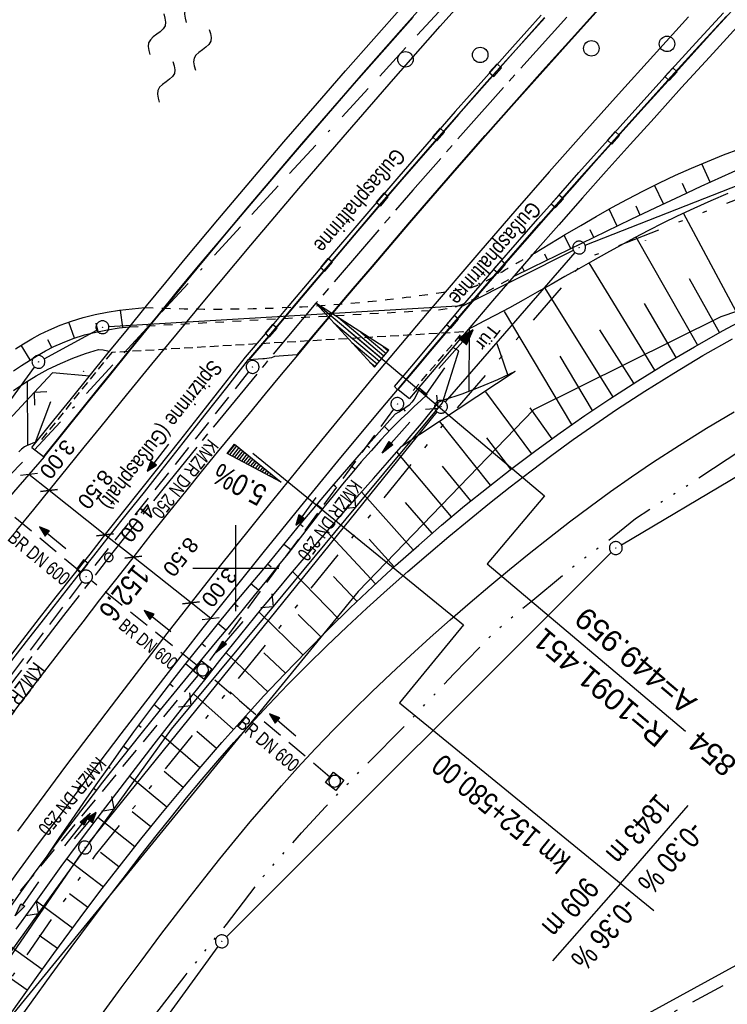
# Model space of a CAD drawing. Extents: x 510908 to 511586, y 472554 to 473315.
# Tile 10 of 34: x 511075 to 511157, y 472749 to 472864. Entities that reach past the tile are written whole.
import ezdxf

# ---------------------------------------------------------------- set-up
doc = ezdxf.new("R2010")
doc.units = 0
doc.header["$LTSCALE"] = 10
doc.header["$MEASUREMENT"] = 0
for name, pattern in [('ACAD_ISO14W100', [25.5, 12, -3, 0.5, -3, 0.5, -3, 0.5, -3]), ('ACAD_ISO16W100', [73, 15, -6.5, 15, -6.5, 15, -7, 1, -7]), ('ACHSE', [5.5, 4, -0.5, 0.5, -0.5]), ('AUSGEZOGEN', [0]), ('LT00', [0]), ('LT01', [0.2, 0.1, -0.1]), ('LT08', [0.42, 0.2, -0.1, 0.02, -0.1]), ('LT09', [0.54, 0.2, -0.1, 0.02, -0.1, 0.02, -0.1]), ('LT17', [0.15, 0.1, -0.05]), ('STRICHLINIE2', [0.375, 0.25, -0.125])]:
    doc.linetypes.add(name, pattern=pattern)
doc.layers.get('0').update_dxf_attribs({"linetype": 'LT00'})
for name, color, linetype in [('--WASSER_NUTZUNG', 180, 'Continuous'), ('-AX-020', 250, 'ACHSE'), ('-EL-020', 250, 'LT00'), ('-GRA-20O', 20, 'LT00'), ('-Halt-Pfeil', 4, 'LT00'), ('-Haltung', 182, 'STRICHLINIE2'), ('-Haltungsbeschriftung', 182, 'LT00'), ('-QUE-20O', 11, 'LT00'), ('-ST-20-1', 250, 'LT00'), ('ABWASSERLTG', 24, 'LT00'), ('BAB-KABEL', 220, 'ACAD_ISO16W100'), ('BEMAßUNG', 255, 'Continuous'), ('DFK_AB_L', 21, 'LT00'), ('DFK_AB_P', 7, 'LT00'), ('DFK_KATASTER', 250, 'LT00'), ('DFK_TOPO-SYM', 252, 'LT00'), ('GEMARKUNGSGRENZE', 3, 'LT09'), ('PFEIL', 140, 'AUSGEZOGEN'), ('RINNE_TEXT', 11, 'Continuous'), ('STROM_UNTER', 80, 'LT08'), ('TELEKOM', 210, 'ACAD_ISO14W100'), ('TOR_TEXT', 11, 'Continuous'), ('V93_AFBR_BAB', 250, 'LT00'), ('V93_BOESCH', 250, 'LT00'), ('V93_BOSCHUNG', 250, 'LT00'), ('V93_BR_KAPPE', 30, 'LT00'), ('V93_BR_WID', 30, 'LT17'), ('V93_BRUECK', 30, 'LT00'), ('V93_GRABEN', 250, 'LT00'), ('V93_KA_MULD', 182, 'LT00'), ('V93_KA_PRUF', 182, 'LT00'), ('V93_LD_MARK', 250, 'LT00'), ('V93_RASTER', 250, 'LT00'), ('V93_RINNE', 182, 'LT00'), ('V93_SINKK', 182, 'LT00'), ('V93_TOR', 10, 'LT00'), ('V93_VERDECKT', 253, 'LT00'), ('V93_ZAUN', 40, 'LT00')]:
    doc.layers.add(name, color=color, linetype=linetype)
doc.styles.add('Arial', font='ARIAL.TTF')
doc.styles.add('Beschrift', font='ARIAL.TTF')
doc.styles.add('Haltungsbeschriftung', font='ARIAL.TTF', dxfattribs={"width": 0.75})

# ---------------------------------------------------------------- blocks, each defined once
blk = doc.blocks.new('SYMB7301')
at = {"color": 0, "linetype": 'ByBlock'}
for p, q in [((-0.128693, 0), (0, 0.128693)), ((0, -0.128693), (-0.128693, 0)), ((0, 0.128693), (0.128693, 0)), ((0.128693, 0), (0, -0.128693)), ((0.000059, -0.009738), (0.000059, 0.009897)), ((-0.00901, -0.004339), (-0.002225, -0.009749))]:
    blk.add_line(p, q, dxfattribs=at)
for points in [[(-0.002225, 0.009749), (-0.00901, 0.004339), (-0.00901, -0.004339)], [(0.01, 0), (0.006235, 0.007818), (-0.002225, 0.009749)], [(-0.002225, -0.009749), (0.006235, -0.007818), (0.01, 0)]]:
    blk.add_lwpolyline(points, dxfattribs=at)
blk = doc.blocks.new('SYMB0003')
at = {"color": 0, "linetype": 'ByBlock'}
for p, q in [((-0.015712, 0), (0.010166, 0.012015)), ((0, -0.021257), (-0.015712, 0)), ((0.010166, 0.012015), (0, -0.021257))]:
    blk.add_line(p, q, dxfattribs=at)
for points in [[(-0.031395, 0.499013), (-0.093691, 0.491144), (-0.154509, 0.475528), (-0.21289, 0.452414), (-0.267913, 0.422164), (-0.318712, 0.385257), (-0.364484, 0.342274), (-0.404509, 0.293893), (-0.438154, 0.240877), (-0.464888, 0.184062), (-0.484292, 0.124345), (-0.496058, 0.062667), (-0.5, 0)], [(-0.5, 0), (-0.496058, -0.062667), (-0.484292, -0.124345), (-0.464888, -0.184062), (-0.438154, -0.240877), (-0.404509, -0.293893), (-0.364485, -0.342274), (-0.318712, -0.385257), (-0.267914, -0.422164), (-0.21289, -0.452414), (-0.154509, -0.475529), (-0.093691, -0.491144), (-0.031395, -0.499014), (0.031395, -0.499014)], [(0.5, 0), (0.496057, 0.062667), (0.484292, 0.124345), (0.464888, 0.184062), (0.438153, 0.240877), (0.404509, 0.293893), (0.364484, 0.342274), (0.318712, 0.385257), (0.267913, 0.422164), (0.21289, 0.452414), (0.154509, 0.475528), (0.093691, 0.491144), (0.031395, 0.499013), (-0.031395, 0.499013)], [(0.031395, -0.499014), (0.093691, -0.491144), (0.154509, -0.475529), (0.21289, -0.452414), (0.267914, -0.422164), (0.318712, -0.385257), (0.364485, -0.342274), (0.404509, -0.293893), (0.438154, -0.240877), (0.464889, -0.184062), (0.484292, -0.124345), (0.496058, -0.062667), (0.5, 0)]]:
    blk.add_lwpolyline(points, dxfattribs=at)
blk = doc.blocks.new('SYMB7250')
at = {"color": 0, "linetype": 'ByBlock'}
for points in [[(-0.25, 0.28), (-0.208333, 0.308889), (-0.166667, 0.331111), (-0.125, 0.34), (-0.083333, 0.331111), (-0.041667, 0.308889), (0, 0.28)], [(0, 0.28), (0.041667, 0.251111), (0.083333, 0.228889), (0.125, 0.22), (0.166667, 0.228889), (0.208333, 0.251111), (0.25, 0.28)], [(-0.74, 0), (-0.698333, 0.028889), (-0.656667, 0.051111), (-0.615, 0.06), (-0.573333, 0.051111), (-0.531667, 0.028889), (-0.49, 0)], [(-0.49, 0), (-0.448333, -0.028889), (-0.406667, -0.051111), (-0.365, -0.06), (-0.323333, -0.051111), (-0.281667, -0.028889), (-0.24, 0)], [(0.24, 0), (0.281667, 0.028889), (0.323333, 0.051111), (0.365, 0.06), (0.406667, 0.051111), (0.448333, 0.028889), (0.49, 0)], [(0.49, 0), (0.531667, -0.028889), (0.573333, -0.051111), (0.615, -0.06), (0.656667, -0.051111), (0.698333, -0.028889), (0.74, 0)], [(-0.25, -0.28), (-0.208333, -0.251111), (-0.166667, -0.228889), (-0.125, -0.22), (-0.083333, -0.228889), (-0.041667, -0.251111), (0, -0.28)], [(0, -0.28), (0.041667, -0.308889), (0.083333, -0.331111), (0.125, -0.34), (0.166667, -0.331111), (0.208333, -0.308889), (0.25, -0.28)]]:
    blk.add_lwpolyline(points, dxfattribs=at)
blk = doc.blocks.new('SYMB0018')
at = {"color": 0, "linetype": 'ByBlock'}
for p, q in [((1, 0.13), (0, 0)), ((0.923077, 0.12), (1, 0.12)), ((0.000669, 0), (1, 0)), ((0.307692, 0.04), (1, 0.04)), ((0.615385, 0.08), (1, 0.08)), ((0.307692, -0.04), (1, -0.04)), ((0.615385, -0.08), (1, -0.08)), ((0.923077, -0.12), (1, -0.12))]:
    blk.add_line(p, q, dxfattribs=at)
blk.add_lwpolyline([(0, 0), (1, -0.13), (1, 0.13)], dxfattribs=at)
blk = doc.blocks.new('SYMB0002')
at = {"color": 0, "linetype": 'ByBlock'}
for points in [[(-0.031395, 0.499013), (-0.093691, 0.491144), (-0.154509, 0.475528), (-0.21289, 0.452414), (-0.267913, 0.422164), (-0.318712, 0.385257), (-0.364484, 0.342274), (-0.404509, 0.293893), (-0.438154, 0.240877), (-0.464888, 0.184062), (-0.484292, 0.124345), (-0.496058, 0.062667), (-0.5, 0)], [(-0.5, 0), (-0.496058, -0.062667), (-0.484292, -0.124345), (-0.464888, -0.184062), (-0.438154, -0.240877), (-0.404509, -0.293893), (-0.364485, -0.342274), (-0.318712, -0.385257), (-0.267914, -0.422164), (-0.21289, -0.452414), (-0.154509, -0.475529), (-0.093691, -0.491144), (-0.031395, -0.499014), (0.031395, -0.499014)], [(0.5, 0), (0.496057, 0.062667), (0.484292, 0.124345), (0.464888, 0.184062), (0.438153, 0.240877), (0.404509, 0.293893), (0.364484, 0.342274), (0.318712, 0.385257), (0.267913, 0.422164), (0.21289, 0.452414), (0.154509, 0.475528), (0.093691, 0.491144), (0.031395, 0.499013), (-0.031395, 0.499013)], [(0.031395, -0.499014), (0.093691, -0.491144), (0.154509, -0.475529), (0.21289, -0.452414), (0.267914, -0.422164), (0.318712, -0.385257), (0.364485, -0.342274), (0.404509, -0.293893), (0.438154, -0.240877), (0.464889, -0.184062), (0.484292, -0.124345), (0.496058, -0.062667), (0.5, 0)]]:
    blk.add_lwpolyline(points, dxfattribs=at)
blk = doc.blocks.new('SYMB0011')
at = {"color": 0, "linetype": 'ByBlock'}
for p, q in [((0.5, 0), (-0.5, 0)), ((0, 0.5), (0, -0.5))]:
    blk.add_line(p, q, dxfattribs=at)
blk = doc.blocks.new('SYMB0070')
at = {"color": 0, "linetype": 'ByBlock'}
for p, q in [((-0.5, 0), (0.2, 0)), ((0.5, 0), (0.2, 0.1)), ((0.2, 0.1), (0.2, 0)), ((0.468, 0), (0.21, 0.086)), ((0.21, 0.086), (0.21, -0.086)), ((0.21, -0.086), (0.468, 0)), ((0.22, -0.072), (0.437, 0)), ((0.23, -0.058), (0.405, 0)), ((0.24, -0.045), (0.374, 0)), ((0.342, 0), (0.25, 0.031)), ((0.25, 0.031), (0.25, -0.031)), ((0.25, -0.031), (0.342, 0)), ((0.26, -0.017), (0.31, 0)), ((0.27, -0.003), (0.279, 0))]:
    blk.add_line(p, q, dxfattribs=at)
for points in [[(0.2, 0), (0.2, -0.1), (0.5, 0)], [(0.437, 0), (0.22, 0.072), (0.22, -0.072)], [(0.405, 0), (0.23, 0.058), (0.23, -0.058)], [(0.374, 0), (0.24, 0.045), (0.24, -0.045)], [(0.31, 0), (0.26, 0.017), (0.26, -0.017)], [(0.279, 0), (0.27, 0.003), (0.27, -0.003)]]:
    blk.add_lwpolyline(points, dxfattribs=at)
blk = doc.blocks.new('SYMB0024')
at = {"color": 0, "linetype": 'ByBlock'}
for p, q in [((-0.5, 0.5), (0, 0)), ((0, 0), (0.5, 0.5))]:
    blk.add_line(p, q, dxfattribs=at)
blk = doc.blocks.new('Pfreil3')
at = {"layer": 'PFEIL'}
blk.add_hatch(color=256, dxfattribs=at).paths.add_polyline_path([(-1.55, 0.27), (-1.55, -0.27), (0, 0)])
for p, q in [((-1.55, 0), (-4.83, 0)), ((-1.55, -0.27), (-1.55, 0.27)), ((-1.55, 0.27), (0, 0)), ((0, 0), (-1.55, -0.27))]:
    blk.add_line(p, q, dxfattribs=at)
blk = doc.blocks.new('SYMB0652')
at = {"color": 0, "linetype": 'ByBlock'}
blk.add_lwpolyline([(-0.15, -0.075), (0.15, -0.075), (0.15, 0.075), (-0.15, 0.075), (-0.15, -0.075)], dxfattribs=at)
blk = doc.blocks.new('SYMB1210')
at = {"color": 0, "linetype": 'ByBlock'}
blk.add_line((0.018815, -0.179014), (0.055623, -0.17119), dxfattribs=at)
for points in [[(-0.2, -0.2), (-0.2, 0.2), (0.2, 0.2), (0.2, -0.2), (-0.2, -0.2)], [(0.018815, 0.179014), (-0.018815, 0.179014), (-0.055623, 0.17119), (-0.09, 0.155885), (-0.120444, 0.133766), (-0.145623, 0.105801), (-0.164438, 0.073213), (-0.176067, 0.037424), (-0.18, 0)], [(-0.18, 0), (-0.176067, -0.037424), (-0.164438, -0.073213), (-0.145623, -0.105801), (-0.120444, -0.133766), (-0.09, -0.155885), (-0.055623, -0.17119), (-0.018815, -0.179014), (0.018815, -0.179014)], [(0.18, 0), (0.176067, 0.037424), (0.164438, 0.073213), (0.145623, 0.105801), (0.120444, 0.133766), (0.09, 0.155885), (0.055623, 0.17119), (0.018815, 0.179014)], [(0.055623, -0.17119), (0.09, -0.155885), (0.120444, -0.133766), (0.145623, -0.105801), (0.164438, -0.073213), (0.176067, -0.037424), (0.18, 0)]]:
    blk.add_lwpolyline(points, dxfattribs=at)
blk = doc.blocks.new('_Oblique')
at = {"color": 0, "linetype": 'ByBlock', "lineweight": -2}
blk.add_line((-0.5, -0.5), (0.5, 0.5), dxfattribs=at)

msp = doc.modelspace()

# ---------------------------------------------------------------- linework, layer by layer
at = {"layer": '-AX-020', "ltscale": 0.2, "flags": 128}
msp.add_lwpolyline([(511480.55, 473221.7), (511477.57, 473218.19), (511475.55, 473215.81), (511467.29, 473206.2), (511458.98, 473196.64), (511450.61, 473187.13), (511442.18, 473177.67), (511433.71, 473168.25), (511425.19, 473158.87), (511416.62, 473149.54), (511408.01, 473140.24), (511399.37, 473130.98), (511390.68, 473121.76), (511381.96, 473112.57), (511373.2, 473103.41), (511364.42, 473094.28), (511355.61, 473085.17), (511346.77, 473076.1), (511337.91, 473067.04), (511329.03, 473058), (511320.13, 473048.99), (511311.22, 473039.98), (511302.29, 473031), (511293.34, 473022.02), (511284.39, 473013.05), (511275.44, 473004.09), (511266.47, 472995.14), (511255.91, 472984.59), (511236.79, 472965.5), (511230.18, 472958.9), (511223.57, 472952.29), (511216.96, 472945.68), (511210.37, 472939.06), (511203.78, 472932.43), (511197.22, 472925.79), (511190.66, 472919.13), (511184.13, 472912.44), (511177.62, 472905.74), (511171.14, 472899.01), (511164.68, 472892.25), (511158.26, 472885.46), (511151.88, 472878.64), (511145.53, 472871.79), (511139.22, 472864.89), (511132.96, 472857.96), (511126.75, 472850.98), (511120.58, 472843.95), (511114.48, 472836.88), (511109.32, 472830.82), (511103.32, 472823.65), (511097.39, 472816.44), (511091.51, 472809.17), (511085.7, 472801.85), (511079.95, 472794.49), (511074.26, 472787.07), (511068.64, 472779.61), (511063.08, 472772.1), (511057.59, 472764.54), (511052.16, 472756.93), (511046.8, 472749.28), (511041.5, 472741.58), (511036.27, 472733.84), (511031.1, 472726.05), (511026.01, 472718.22), (511020.98, 472710.35), (511016.01, 472702.43), (511011.12, 472694.47), (511006.29, 472686.47), (511001.53, 472678.43), (510996.84, 472670.35), (510992.82, 472663.27)], dxfattribs=at)
at = {"layer": '-EL-020', "flags": 128}
msp.add_lwpolyline([(511113.14, 472827.59), (511135.88, 472808.39), (511129.22, 472800.5), (511152.3, 472781.01)], dxfattribs=at)
at = {"layer": '-GRA-20O'}
for q in [(511152.61, 472772.38), (511136.82, 472754.29)]:
    msp.add_line((511144.74, 472763.31), q, dxfattribs=at)
at = {"layer": '-GRA-20O', "flags": 128}
msp.add_lwpolyline([(511101.99, 472813.38), (511126.46, 472793.41), (511119.02, 472784.3), (511148.62, 472760.15)], dxfattribs=at)
at = {"layer": '-Haltung'}
for p, q in [((511101.48, 472822.82), (511083.04, 472799.6)), ((511118.34, 472818.49), (511096.58, 472788.75)), ((511082, 472799.49), (511066.98, 472811.93)), ((511082.12, 472798.42), (511061.55, 472771.38)), ((511095.55, 472788.62), (511083.16, 472798.54)), ((511110.93, 472775.68), (511096.71, 472787.66)), ((511067.79, 472753.75), (511095.66, 472787.57))]:
    msp.add_line(p, q, dxfattribs=at)
at = {"layer": '-QUE-20O'}
for p, q in [((511099.9, 472814.39), (511099.02, 472813.31)), ((511099.29, 472813.17), (511100.13, 472814.2)), ((511100.36, 472814.01), (511099.56, 472813.02)), ((511099.83, 472812.88), (511100.6, 472813.82)), ((511100.83, 472813.63), (511100.1, 472812.74)), ((511100.37, 472812.59), (511101.06, 472813.44)), ((511101.29, 472813.25), (511100.64, 472812.45)), ((511100.91, 472812.31), (511101.53, 472813.06)), ((511101.76, 472812.87), (511101.18, 472812.16)), ((511101.45, 472812.02), (511101.99, 472812.68)), ((511102.22, 472812.49), (511101.72, 472811.88)), ((511101.99, 472811.73), (511102.46, 472812.3)), ((511102.69, 472812.11), (511102.26, 472811.59)), ((511102.54, 472811.45), (511102.92, 472811.92)), ((511103.15, 472811.73), (511102.81, 472811.3)), ((511103.08, 472811.16), (511103.39, 472811.54)), ((511103.62, 472811.35), (511103.35, 472811.02)), ((511103.62, 472810.87), (511103.85, 472811.16)), ((511104.08, 472810.97), (511103.89, 472810.73)), ((511104.16, 472810.59), (511104.32, 472810.78)), ((511104.55, 472810.59), (511104.43, 472810.44)), ((511104.7, 472810.3), (511104.78, 472810.4)), ((511105.01, 472810.21), (511104.97, 472810.16)), ((511105.24, 472810.01), (511105.25, 472810.02))]:
    msp.add_line(p, q, dxfattribs=at)
msp.add_lwpolyline([(511098.98, 472813.33), (511099.86, 472814.42), (511105.29, 472809.99), (511098.98, 472813.33)], dxfattribs=at)
at = {"layer": 'ABWASSERLTG', "flags": 128}
msp.add_lwpolyline([(511211.63, 472848.92), (511201.68, 472847.15), (511171.44, 472834.36), (511156.41, 472829.24), (511134.61, 472818.4), (511114.22, 472797.29), (511073.5, 472747.41), (511072.75, 472746.5), (511069.58, 472746.42), (511033.03, 472772.56), (511029.88, 472773.17), (511029.03, 472772.32), (510975.32, 472692.6), (510968.97, 472681.62)], dxfattribs=at)
at = {"layer": 'BAB-KABEL', "ltscale": 0.03, "flags": 128}
msp.add_lwpolyline([(511460.4, 473237.2), (511450.63, 473224.7), (511393.07, 473164.53), (511363.02, 473132.87), (511308.52, 473076.45), (511275.57, 473040.36), (511243.01, 473009.33), (511235.22, 472986.05), (511231.03, 472981.06), (511075.99, 472813.11), (511070.24, 472807.3), (511057.8, 472797.51), (511038.03, 472769.96), (511010.69, 472730.53), (510983.88, 472687.19), (510977.21, 472675.28)], dxfattribs=at)
at = {"layer": 'BEMAßUNG'}
for p, q in [((511078.28, 472809.03), (511075.93, 472810.89)), ((511084.78, 472803.88), (511078.28, 472809.03)), ((511088.09, 472801.25), (511084.78, 472803.88)), ((511094.79, 472795.94), (511088.09, 472801.25)), ((511097.08, 472794.13), (511094.79, 472795.94))]:
    msp.add_line(p, q, dxfattribs=at)
at = {"layer": 'DFK_AB_L'}
for p, q in [((511139.25, 472836.95), (511126.45, 472830.49)), ((511139.43, 472836.72), (511124.35, 472819.33)), ((511126.45, 472830.49), (511085.23, 472828.06)), ((511077.7, 472824.35), (511083.82, 472827.66)), ((511073.03, 472818.46), (511076.6, 472823.38)), ((511123.39, 472818.18), (511082.92, 472768.07)), ((511144.84, 472802.71), (511158.71, 472810.93)), ((511098.9, 472757.1), (511143.66, 472801.8)), ((511082.03, 472766.87), (511031.07, 472692.68)), ((511173.93, 472762.39), (511135.82, 472741.57)), ((511045.92, 472684.43), (511097.93, 472755.96))]:
    msp.add_line(p, q, dxfattribs=at)
at = {"layer": 'DFK_KATASTER'}
msp.add_line((511140.62, 472837.56), (511191, 472857.35), dxfattribs=at)
at = {"layer": 'GEMARKUNGSGRENZE', "ltscale": 2.5, "flags": 128}
msp.add_lwpolyline([(511338.82, 472915.91), (511340.72, 472885.88), (511337.39, 472885.57), (511309.65, 472881.53), (511259.85, 472877.77), (511252.99, 472872.45), (511243.28, 472879.23), (511234.25, 472878.22), (511233.26, 472867.44), (511216.03, 472862.71), (511207.8, 472857.96), (511191.39, 472853.61), (511190.75, 472855.64), (511140.81, 472836.03), (511125.01, 472817.8), (511083.65, 472766.59), (511031.93, 472691.27), (511009.32, 472650.58)], dxfattribs=at)
at = {"layer": 'STROM_UNTER', "ltscale": 2, "flags": 128}
msp.add_lwpolyline([(511231.39, 472804.18), (511226.32, 472804.18), (511226.25, 472798.57), (511222.21, 472770.68), (511218.44, 472766.64), (511191.16, 472765.33), (511174.38, 472760.96), (511136.94, 472740.8), (511120.34, 472729.27), (511103.21, 472717.44), (511096.55, 472712.54), (511095.38, 472711.24), (511094.7, 472709.46), (511094.15, 472706.38), (511094.15, 472703.37), (511108.89, 472663.89), (511111.97, 472649.75), (511113.34, 472643.32), (511117.12, 472632.62), (511113.48, 472603.08), (511112.8, 472597.68), (511112.73, 472587.58), (511112.11, 472587.1), (511111.77, 472585.59), (511108.73, 472574.11)], dxfattribs=at)
at = {"layer": 'TELEKOM', "ltscale": 0.05, "flags": 128}
msp.add_lwpolyline([(511019.97, 472642.39), (511020.44, 472643.2), (511022.02, 472646.24), (511024.13, 472651.25), (511028.1, 472659.23), (511033.92, 472668.24), (511039.2, 472676.62), (511044.42, 472684.4), (511051.03, 472694.02), (511057.11, 472702.99), (511061.74, 472709.89), (511067.22, 472717.54), (511072.83, 472725.19), (511085.34, 472741.25), (511094.09, 472752.55), (511098.91, 472758.53), (511103.08, 472764), (511107.62, 472769.18), (511110.41, 472772.2), (511113.88, 472775.81), (511119.8, 472781.77), (511125.36, 472787.69), (511130.24, 472792.72), (511134.54, 472796.27), (511139.79, 472800.63), (511143.29, 472803.18), (511146.47, 472805.77), (511153.21, 472810.06), (511159.36, 472814.12), (511167.37, 472818.88), (511171.89, 472821.4), (511179.29, 472825.39), (511183.3, 472827.35), (511189.59, 472830.16), (511195.22, 472832.38), (511199.37, 472833.86), (511204.62, 472835.85), (511210.47, 472837.7), (511222.28, 472841.17), (511251.5, 472848.85), (511287.82, 472856.06), (511307.78, 472859.88), (511326.59, 472862.48), (511361.46, 472866.27), (511376.39, 472867.46)], dxfattribs=at)
at = {"layer": 'V93_AFBR_BAB'}
for points in [[(511107.19, 472824.78), (511109.36, 472827.35), (511111.53, 472829.92), (511113.7, 472832.49), (511115.88, 472835.05), (511118.06, 472837.62), (511120.25, 472840.17), (511122.44, 472842.72), (511125.73, 472846.51), (511129.04, 472850.28), (511132.36, 472854.04), (511135.7, 472857.78), (511139.05, 472861.51), (511142.26, 472865.06)], [(511077.7, 472812.95), (511080.23, 472816.09), (511082.76, 472819.23), (511085.29, 472822.37), (511087.83, 472825.5), (511090.38, 472828.63), (511092.93, 472831.75), (511095.5, 472834.86), (511099.28, 472839.4), (511103.09, 472843.92), (511106.92, 472848.41), (511110.78, 472852.89), (511114.04, 472856.63), (511117.32, 472860.36), (511120.62, 472864.08)], [(511073.95, 472746.31), (511076.23, 472749.51), (511078.54, 472752.69), (511080.86, 472755.86), (511083.2, 472759.02), (511085.57, 472762.16), (511087.28, 472764.4), (511089, 472766.64), (511090.74, 472768.86), (511092.5, 472771.07), (511094.28, 472773.26), (511096.09, 472775.43), (511097.92, 472777.58), (511099.77, 472779.7), (511101.66, 472781.8), (511103.83, 472784.14), (511106.05, 472786.44), (511108.29, 472788.71), (511110.57, 472790.94), (511112.89, 472793.15), (511115.23, 472795.32), (511117.6, 472797.47), (511120, 472799.58), (511122.42, 472801.67), (511124.76, 472803.66), (511127.12, 472805.61), (511129.5, 472807.54), (511131.9, 472809.44), (511134.33, 472811.31), (511136.77, 472813.15), (511139.25, 472814.95), (511141.75, 472816.71), (511144.28, 472818.43), (511147.58, 472820.59), (511150.93, 472822.68), (511154.33, 472824.71), (511157.77, 472826.66)], [(511073.94, 472782.97), (511076, 472785.67), (511078.07, 472788.37), (511080.15, 472791.06), (511082.23, 472793.75), (511084.2, 472796.29), (511086.18, 472798.83), (511088.16, 472801.36), (511090.16, 472803.89), (511092.16, 472806.41), (511094.17, 472808.92), (511096.01, 472811.2), (511097.86, 472813.48), (511099.72, 472815.74), (511101.58, 472818), (511103.45, 472820.26), (511105.32, 472822.52), (511107.19, 472824.78)], [(511062.59, 472747.94), (511064.95, 472751.27), (511067.32, 472754.58), (511069.71, 472757.88), (511072.11, 472761.17), (511074.52, 472764.46), (511076.94, 472767.74), (511079.36, 472770.99), (511081.78, 472774.24), (511084.22, 472777.49), (511086.67, 472780.72), (511089.13, 472783.94), (511091.61, 472787.15), (511093.9, 472790.09), (511096.21, 472793.03), (511098.53, 472795.95), (511100.86, 472798.87), (511103.19, 472801.78), (511107.52, 472807.12), (511111.88, 472812.44), (511116.27, 472817.73), (511117.54, 472819.24), (511118.8, 472820.75)], [(511084.39, 472748.03), (511086.67, 472751.15), (511088.97, 472754.26), (511091.29, 472757.35), (511092.98, 472759.57), (511094.68, 472761.78), (511096.4, 472763.97), (511098.14, 472766.15), (511099.89, 472768.32), (511101.67, 472770.46), (511103.48, 472772.58), (511105.31, 472774.68), (511107.18, 472776.75), (511109.28, 472779.01), (511111.42, 472781.24), (511113.6, 472783.43), (511115.81, 472785.6), (511118.05, 472787.73), (511120.32, 472789.84), (511122.61, 472791.91), (511124.93, 472793.97), (511127.27, 472795.99), (511129.54, 472797.92), (511131.83, 472799.82), (511134.13, 472801.7), (511136.46, 472803.55), (511138.81, 472805.36), (511141.19, 472807.15), (511143.59, 472808.89), (511146.01, 472810.6), (511148.47, 472812.27), (511151.58, 472814.31), (511154.74, 472816.28), (511157.94, 472818.18)], [(511077.7, 472812.95), (511075.93, 472810.88), (511074.15, 472808.81), (511072.39, 472806.74), (511070.63, 472804.66), (511068.87, 472802.58), (511067.13, 472800.48), (511065.41, 472798.37), (511063.65, 472796.19), (511061.91, 472794), (511060.18, 472791.8), (511058.46, 472789.59), (511056.75, 472787.38), (511055.05, 472785.15), (511051.9, 472781), (511048.78, 472776.83), (511045.68, 472772.65), (511042.61, 472768.44), (511039.56, 472764.22), (511037.22, 472760.94), (511034.9, 472757.65), (511032.59, 472754.36), (511030.3, 472751.05), (511028.01, 472747.73)]]:
    msp.add_lwpolyline(points, dxfattribs=at)
at = {"layer": 'V93_BOESCH'}
for p, q in [((511132.47, 472822.85), (511119.24, 472814.11)), ((511121.28, 472821), (511122.26, 472820.2))]:
    msp.add_line(p, q, dxfattribs=at)
for points in [[(511134.59, 472836.54), (511134.74, 472836.64), (511136.53, 472837.73), (511138.32, 472838.8), (511140.11, 472839.86), (511141.92, 472840.91), (511143.73, 472841.93), (511145.56, 472842.92), (511147.4, 472843.88), (511149.26, 472844.8), (511151.14, 472845.69), (511152.98, 472846.52), (511154.84, 472847.3), (511156.72, 472848.06), (511158.61, 472848.78)], [(511158.9, 472846.58), (511156.49, 472845.49), (511154.09, 472844.39), (511151.7, 472843.28), (511148.81, 472841.92), (511145.93, 472840.54), (511143.06, 472839.16), (511140.19, 472837.76), (511137.33, 472836.36), (511134.46, 472834.95), (511132.27, 472833.87)], [(511157.22, 472843.56), (511155.23, 472842.71), (511153.26, 472841.83), (511151.31, 472840.92), (511149.65, 472840.11), (511148, 472839.27), (511146.36, 472838.41), (511144.74, 472837.53), (511143.12, 472836.64), (511141.5, 472835.73), (511139.89, 472834.82), (511138.28, 472833.91), (511136.67, 472832.99), (511135.05, 472832.08), (511133.43, 472831.18), (511131.81, 472830.29), (511130.18, 472829.42), (511128.93, 472828.76), (511127.68, 472828.11), (511127.04, 472827.79)], [(511074.37, 472825.5), (511075.32, 472826.1), (511076.28, 472826.67), (511077.26, 472827.2), (511078.25, 472827.69), (511079.56, 472828.25), (511080.89, 472828.73), (511082.25, 472829.14), (511083.64, 472829.48), (511085.05, 472829.77), (511086.48, 472829.99), (511087.93, 472830.17), (511089.4, 472830.31), (511089.47, 472830.31)], [(511073.36, 472747.53), (511075.17, 472750.09), (511076.99, 472752.63), (511078.83, 472755.17), (511080.69, 472757.69), (511082.56, 472760.2), (511084.45, 472762.7), (511086.69, 472765.59), (511088.96, 472768.46), (511091.26, 472771.31), (511093.6, 472774.13), (511095.96, 472776.92), (511098.36, 472779.69), (511100.8, 472782.42), (511103.23, 472785.08), (511105.7, 472787.7), (511108.2, 472790.29), (511110.74, 472792.85), (511113.31, 472795.36), (511115.93, 472797.84), (511118.58, 472800.28), (511121.27, 472802.68), (511123.92, 472804.97), (511126.61, 472807.22), (511129.33, 472809.42), (511132.09, 472811.58), (511134.89, 472813.68), (511137.72, 472815.74), (511140.59, 472817.75), (511143.5, 472819.7), (511146.74, 472821.78), (511150.02, 472823.8), (511153.34, 472825.75), (511156.69, 472827.64), (511160.09, 472829.47)], [(511074.14, 472822.93), (511075.06, 472823.56), (511075.99, 472824.16), (511076.92, 472824.74), (511077.87, 472825.28), (511078.84, 472825.78), (511079.82, 472826.22), (511081.09, 472826.72), (511082.39, 472827.13), (511083.72, 472827.46), (511085.07, 472827.73), (511086.44, 472827.93), (511087.63, 472828.06)], [(511074.15, 472820.64), (511075.45, 472821.53), (511076.79, 472822.36), (511078.17, 472823.12), (511079.59, 472823.81), (511081.04, 472824.42), (511082.52, 472824.96), (511084.02, 472825.42), (511084.55, 472825.39), (511085.07, 472825.27), (511085.29, 472825.18)], [(511132.47, 472822.85), (511130.44, 472821.9), (511128.37, 472821.03), (511126.27, 472820.24), (511124.15, 472819.53), (511123.6, 472819.3)], [(511121.36, 472820.93), (511121.17, 472820.49), (511120.97, 472820.06), (511120.74, 472819.65), (511120.47, 472819.28), (511120.14, 472818.95), (511119.77, 472818.66), (511119.37, 472818.39), (511118.95, 472818.14), (511118.52, 472817.91), (511114.8, 472813.73), (511111.15, 472809.5), (511107.56, 472805.22), (511104.03, 472800.88), (511102.58, 472799.16), (511101.14, 472797.44), (511099.7, 472795.71), (511098.26, 472793.98), (511096.84, 472792.24), (511095.42, 472790.5), (511094.02, 472788.74), (511092.64, 472786.97), (511091.11, 472784.97), (511089.6, 472782.96), (511088.11, 472780.93), (511086.64, 472778.89), (511085.18, 472776.84), (511083.73, 472774.78), (511082.29, 472772.71), (511080.86, 472770.64), (511079.43, 472768.57), (511078.01, 472766.49)], [(511076.79, 472814.64), (511076.37, 472814.51), (511076.04, 472814.39), (511075.72, 472814.26), (511075.42, 472814.1), (511075.07, 472813.83), (511074.76, 472813.51)]]:
    msp.add_lwpolyline(points, dxfattribs=at)
at = {"layer": 'V93_BOSCHUNG'}
for p, q in [((511155.18, 472844.89), (511154.18, 472847.03)), ((511149.75, 472842.36), (511148.71, 472844.54)), ((511152.46, 472843.63), (511151.94, 472844.73)), ((511144.34, 472839.77), (511143.4, 472841.74)), ((511147.04, 472841.07), (511146.54, 472842.12)), ((511158.79, 472828.78), (511152.08, 472841.29)), ((511141.64, 472838.47), (511141.21, 472839.36)), ((511138.95, 472837.15), (511138.18, 472838.72)), ((511153.71, 472825.97), (511146.54, 472838.5)), ((511136.26, 472835.84), (511135.93, 472836.5)), ((511133.57, 472834.51), (511133.3, 472835.06)), ((511148.73, 472823.02), (511141.1, 472835.51)), ((511156.25, 472827.39), (511152.77, 472833.66)), ((511143.86, 472819.94), (511135.99, 472832.58)), ((511086.84, 472827.98), (511086.6, 472830.01)), ((511151.21, 472824.51), (511147.51, 472830.77)), ((511139.08, 472816.7), (511131.23, 472829.84)), ((511081.22, 472826.76), (511080.57, 472828.62)), ((511083.98, 472827.52), (511083.77, 472828.49)), ((511127.13, 472820.53), (511127.18, 472827.85)), ((511146.29, 472821.5), (511142.34, 472827.73)), ((511076.06, 472824.21), (511075.03, 472825.92)), ((511078.58, 472825.65), (511078.15, 472826.54)), ((511131.64, 472822.49), (511130.4, 472826.09)), ((511141.47, 472818.34), (511137.73, 472824.64)), ((511122.23, 472820.31), (511124.31, 472823.29)), ((511075.82, 472814.37), (511075.76, 472821.74)), ((511122.14, 472820.09), (511121.36, 472820.93)), ((511134.41, 472813.29), (511129.08, 472820.52)), ((511076.69, 472814.64), (511078.49, 472819.36)), ((511136.8, 472815.05), (511134.23, 472818.65)), ((511119.74, 472818.27), (511119.53, 472818.49)), ((511117.85, 472815.93), (511117.25, 472816.5)), ((511129.61, 472809.64), (511123.7, 472817.08)), ((511131.97, 472811.5), (511129.2, 472815.15)), ((511115.54, 472814), (511115.25, 472814.25)), ((511125.08, 472805.95), (511118.72, 472813.51)), ((511113.85, 472811.49), (511113.28, 472811.98)), ((511127.33, 472807.81), (511124.05, 472811.84)), ((511111.63, 472809.44), (511111.32, 472809.7)), ((511120.62, 472802.11), (511114.63, 472808.87)), ((511110.08, 472806.85), (511109.38, 472807.4)), ((511122.84, 472804.04), (511119.75, 472807.61)), ((511107.84, 472804.79), (511107.46, 472805.09)), ((511116.25, 472798.15), (511110.59, 472804.24)), ((511106.38, 472802.12), (511105.56, 472802.77)), ((511118.42, 472800.14), (511115.51, 472803.35)), ((511104.09, 472800.1), (511103.67, 472800.44)), ((511111.98, 472794.07), (511106.6, 472799.58)), ((511102.64, 472797.42), (511101.74, 472798.15)), ((511114.1, 472796.12), (511111.35, 472799.02)), ((511100.28, 472795.47), (511099.81, 472795.85)), ((511107.81, 472789.89), (511102.7, 472794.87)), ((511109.88, 472791.99), (511107.26, 472794.61)), ((511098.84, 472792.78), (511097.9, 472793.54)), ((511096.47, 472790.84), (511096, 472791.22)), ((511103.72, 472785.6), (511098.86, 472790.12)), ((511105.76, 472787.76), (511103.26, 472790.13)), ((511095.01, 472788.16), (511094.13, 472788.87)), ((511092.7, 472786.17), (511092.28, 472786.51)), ((511099.72, 472781.22), (511095.08, 472785.36)), ((511101.71, 472783.42), (511099.34, 472785.58)), ((511091.21, 472783.52), (511090.47, 472784.12)), ((511089, 472781.44), (511088.68, 472781.7)), ((511097.76, 472779), (511095.48, 472780.98)), ((511095.81, 472776.74), (511091.34, 472780.59)), ((511087.46, 472778.84), (511086.91, 472779.27)), ((511085.38, 472776.66), (511085.17, 472776.83)), ((511093.88, 472774.47), (511091.68, 472776.34)), ((511091.99, 472772.19), (511087.63, 472775.8)), ((511083.76, 472774.12), (511083.44, 472774.37)), ((511081.83, 472771.82), (511081.73, 472771.9)), ((511090.11, 472769.89), (511087.95, 472771.64)), ((511088.25, 472767.58), (511083.95, 472770.97)), ((511080.13, 472769.35), (511080.02, 472769.43)), ((511078.33, 472766.95), (511078.32, 472766.95)), ((511084.59, 472762.88), (511080.34, 472766.13)), ((511086.41, 472765.23), (511084.27, 472766.89)), ((511082.79, 472760.5), (511080.67, 472762.1)), ((511081, 472758.12), (511076.78, 472761.24)), ((511079.24, 472755.72), (511077.13, 472757.25)), ((511077.48, 472753.3), (511073.28, 472756.33)), ((511075.73, 472750.88), (511073.64, 472752.37))]:
    msp.add_line(p, q, dxfattribs=at)
at = {"layer": 'V93_BR_KAPPE'}
for p, q in [((511118.89, 472820.79), (511120.19, 472819.72)), ((511076.29, 472814.01), (511077.63, 472812.99))]:
    msp.add_line(p, q, dxfattribs=at)
for points in [[(511123.04, 472866.93), (511118.91, 472862.28), (511114.81, 472857.61), (511110.73, 472852.92), (511107.64, 472849.34), (511104.57, 472845.76), (511101.51, 472842.16), (511098.47, 472838.55), (511095.44, 472834.92), (511093.19, 472832.2), (511090.95, 472829.47), (511088.72, 472826.73), (511086.49, 472823.99), (511084.27, 472821.25), (511082.05, 472818.5), (511079.84, 472815.75), (511077.63, 472812.99)], [(511118.89, 472820.79), (511120.88, 472823.14), (511122.87, 472825.49), (511124.86, 472827.83), (511126.86, 472830.18), (511128.86, 472832.52), (511130.87, 472834.85), (511133.61, 472838), (511136.37, 472841.14), (511139.14, 472844.27), (511141.91, 472847.4), (511144.7, 472850.51), (511147.5, 472853.62), (511151.48, 472858.02), (511155.47, 472862.41), (511159.48, 472866.79)], [(511161.55, 472866.51), (511158.31, 472862.98), (511155.07, 472859.45), (511151.85, 472855.91), (511148.64, 472852.36), (511145.85, 472849.27), (511143.08, 472846.17), (511140.32, 472843.06), (511137.56, 472839.94), (511134.82, 472836.81), (511132.1, 472833.67), (511130.1, 472831.36), (511128.11, 472829.04), (511126.13, 472826.71), (511124.15, 472824.38), (511122.17, 472822.05), (511120.19, 472819.72)], [(511076.29, 472814.01), (511078.5, 472816.77), (511080.72, 472819.52), (511082.94, 472822.27), (511085.16, 472825.02), (511087.39, 472827.76), (511089.62, 472830.5), (511091.86, 472833.24), (511094.11, 472835.96), (511097.92, 472840.52), (511101.75, 472845.06), (511105.6, 472849.58), (511109.48, 472854.08), (511112.75, 472857.83), (511116.03, 472861.57), (511119.33, 472865.3)], [(511107.14, 472824.82), (511109.31, 472827.39), (511111.49, 472829.96), (511113.66, 472832.52), (511115.84, 472835.09), (511118.02, 472837.65), (511120.21, 472840.21), (511122.41, 472842.76), (511125.7, 472846.55), (511129, 472850.32), (511132.33, 472854.09), (511135.67, 472857.83), (511139.02, 472861.57), (511142.23, 472865.11)], [(511135.94, 472864.03), (511132.58, 472860.28), (511129.24, 472856.53), (511125.91, 472852.76), (511122.6, 472848.98), (511119.31, 472845.19), (511116.74, 472842.21), (511114.19, 472839.22), (511111.65, 472836.23), (511109.11, 472833.23), (511106.58, 472830.23), (511104.05, 472827.23), (511101.52, 472824.22)], [(511107.14, 472824.82), (511104.51, 472824.62), (511104.16, 472824.44), (511103.34, 472824.33), (511103.13, 472824.33), (511101.52, 472824.22)]]:
    msp.add_lwpolyline(points, dxfattribs=at)
at = {"layer": 'V93_BR_WID'}
msp.add_lwpolyline([(511120.63, 472820.65), (511126.43, 472827.47), (511085.56, 472825.08), (511077.13, 472814.63)], dxfattribs=at)
at = {"layer": 'V93_BRUECK'}
for centre in [(511141.35, 472860.46), (511150.15, 472860.98), (511119.73, 472859.18), (511128.42, 472859.7)]:
    msp.add_circle(centre, 0.9, dxfattribs=at)
at = {"layer": 'V93_GRABEN'}
for points in [[(511122.26, 472820.2), (511121.5, 472819.5), (511120.74, 472818.79), (511119.99, 472818.07), (511119.24, 472817.35), (511118.04, 472816.14), (511116.87, 472814.9), (511115.72, 472813.64), (511114.59, 472812.36), (511113.49, 472811.05), (511112.4, 472809.74), (511111.32, 472808.41), (511110.25, 472807.07), (511109.19, 472805.73), (511108.14, 472804.38), (511107.09, 472803.02), (511106.03, 472801.67), (511104.97, 472800.33), (511103.56, 472798.55), (511102.13, 472796.79), (511100.69, 472795.03), (511099.25, 472793.28), (511097.8, 472791.53), (511096.36, 472789.78), (511094.91, 472788.03), (511093.47, 472786.28), (511091.2, 472783.5), (511088.95, 472780.71), (511086.71, 472777.9), (511084.5, 472775.08), (511082.31, 472772.23), (511080.14, 472769.37), (511078.01, 472766.49), (511076.43, 472764.33), (511074.87, 472762.16), (511073.32, 472759.98)], [(511074.44, 472757.98), (511076.18, 472760.41), (511077.93, 472762.84), (511079.7, 472765.26), (511081.83, 472768.14), (511083.97, 472771), (511086.14, 472773.85), (511088.32, 472776.69), (511090.51, 472779.52), (511092.71, 472782.34), (511094.93, 472785.16), (511096.53, 472787.2), (511098.15, 472789.23), (511099.77, 472791.25), (511101.4, 472793.27), (511103.03, 472795.28), (511104.68, 472797.29), (511106.35, 472799.28), (511107.93, 472801.15), (511109.53, 472803.02), (511111.14, 472804.88), (511112.76, 472806.73), (511114.38, 472808.58), (511116, 472810.42), (511117.62, 472812.27), (511119.24, 472814.11), (511119.8, 472814.74), (511120.35, 472815.37), (511120.89, 472816.01), (511121.58, 472816.82), (511122.26, 472817.64), (511122.93, 472818.47), (511123.6, 472819.3)]]:
    msp.add_lwpolyline(points, dxfattribs=at)
at = {"layer": 'V93_LD_MARK'}
for points in [[(511074.54, 472804.4), (511076.5, 472806.82), (511078.45, 472809.23), (511080.41, 472811.65), (511082.36, 472814.07), (511084.32, 472816.48), (511087.27, 472820.11), (511090.24, 472823.73), (511093.22, 472827.34), (511096.21, 472830.95), (511101.75, 472837.57), (511107.34, 472844.15), (511112.97, 472850.7), (511118.35, 472856.89), (511123.77, 472863.06), (511129.23, 472869.19)], [(511152.65, 472864.12), (511148.57, 472859.64), (511144.51, 472855.14), (511140.47, 472850.62), (511136.45, 472846.08), (511132.45, 472841.52), (511128.48, 472836.94), (511122.24, 472829.64), (511116.06, 472822.29), (511109.95, 472814.89), (511103.9, 472807.43), (511097.91, 472799.93), (511091.98, 472792.37), (511086.12, 472784.76), (511080.32, 472777.1), (511074.59, 472769.4)]]:
    msp.add_lwpolyline(points, dxfattribs=at)
at = {"layer": 'V93_RASTER'}
for p, q in [((511100, 472795), (511100, 472805)), ((511095, 472800), (511105, 472800))]:
    msp.add_line(p, q, dxfattribs=at)
at = {"layer": 'V93_RINNE'}
msp.add_line((511118.8, 472820.75), (511118.47, 472821.14), dxfattribs=at)
for points in [[(511118.47, 472821.14), (511120.45, 472823.49), (511122.43, 472825.85), (511124.41, 472828.19), (511126.4, 472830.54), (511128.4, 472832.88), (511130.41, 472835.21), (511132.76, 472837.92), (511135.13, 472840.63), (511137.51, 472843.32), (511139.9, 472846.01), (511142.3, 472848.68), (511144.7, 472851.36), (511147.11, 472854.03), (511150.3, 472857.56), (511153.51, 472861.09), (511156.71, 472864.61)], [(511135.5, 472864.32), (511132.16, 472860.59), (511128.84, 472856.85), (511125.52, 472853.1), (511122.23, 472849.33), (511118.95, 472845.55), (511116.38, 472842.56), (511113.82, 472839.57), (511111.26, 472836.57), (511108.71, 472833.56), (511106.17, 472830.55), (511103.63, 472827.53), (511101.09, 472824.52)], [(511135.91, 472864.06), (511132.55, 472860.31), (511129.21, 472856.56), (511125.88, 472852.79), (511122.57, 472849.01), (511119.27, 472845.22), (511116.71, 472842.24), (511114.16, 472839.25), (511111.62, 472836.26), (511109.08, 472833.26), (511106.55, 472830.26), (511104.02, 472827.26), (511101.49, 472824.25)], [(511118.8, 472820.75), (511120.78, 472823.11), (511122.76, 472825.46), (511124.75, 472827.81), (511126.74, 472830.15), (511128.73, 472832.49), (511130.74, 472834.82), (511133.1, 472837.54), (511135.47, 472840.24), (511137.85, 472842.93), (511140.24, 472845.62), (511142.63, 472848.3), (511145.04, 472850.97), (511147.44, 472853.64), (511150.64, 472857.17), (511153.84, 472860.7), (511157.05, 472864.22)], [(511101.09, 472824.52), (511098.54, 472821.28), (511095.99, 472818.04), (511093.44, 472814.81), (511090.88, 472811.57), (511088.91, 472809.09), (511086.94, 472806.6), (511084.97, 472804.12), (511083, 472801.63), (511081.04, 472799.15), (511079.08, 472796.65), (511077.13, 472794.15), (511075.19, 472791.65), (511073, 472788.8)], [(511044.6, 472749.01), (511047.33, 472752.93), (511050.08, 472756.83), (511054.9, 472763.6), (511059.78, 472770.33), (511064.72, 472777.02), (511067.43, 472780.65), (511070.16, 472784.27), (511072.91, 472787.88), (511075.67, 472791.47), (511077.61, 472793.96), (511079.56, 472796.45), (511081.51, 472798.93), (511083.47, 472801.41), (511085.43, 472803.89), (511087.4, 472806.37), (511089.36, 472808.84), (511091.32, 472811.32), (511093.87, 472814.55), (511096.41, 472817.78), (511098.95, 472821.01), (511101.49, 472824.25)]]:
    msp.add_lwpolyline(points, dxfattribs=at)
at = {"layer": 'V93_VERDECKT', "linetype": 'LT01', "flags": 128}
msp.add_lwpolyline([(511089.4, 472830.31, 0.024682), (511107.73, 472830.41, 0.025653), (511125.26, 472832.28, 0.000314), (511127.09, 472832.57, 0.023244), (511127.11, 472832.57, 0.036137), (511128.08, 472832.9, 0.029523), (511129.21, 472833.45, 0.005299), (511130.16, 472834, -0.00234), (511132.31, 472835.27, -0.003928), (511133.06, 472835.69, -0.001953), (511134.59, 472836.54)], format="xyb", dxfattribs=at)
msp.add_lwpolyline([(511087.63, 472828.06), (511123.49, 472830.03), (511125.34, 472830.33), (511126.96, 472830.91), (511130.54, 472832.91), (511132.27, 472833.87)], dxfattribs=at)
at = {"layer": 'V93_ZAUN'}
for p, q in [((511113.95, 472807.08), (511123.53, 472818.62)), ((511104.37, 472795.53), (511113.95, 472807.08)), ((511094.79, 472783.99), (511104.37, 472795.53)), ((511077.05, 472759.81), (511085.83, 472771.97)), ((511068.28, 472747.64), (511077.05, 472759.81))]:
    msp.add_line(p, q, dxfattribs=at)
for points in [[(511123.53, 472818.62), (511124.02, 472819.21), (511125.93, 472825.27), (511125.6, 472825.46), (511125.24, 472825.67)], [(511082.98, 472822.33), (511078.67, 472822.73), (511076.53, 472820.43)], [(511076.53, 472820.43), (511067.7, 472810.91), (511066.7, 472810.59), (511065.8, 472810.23)], [(511085.83, 472771.97), (511092.51, 472781.24), (511094.79, 472783.99)]]:
    msp.add_lwpolyline(points, dxfattribs=at)

# ---------------------------------------------------------------- block references
at = {"layer": '--WASSER_NUTZUNG', "xscale": 9.99999999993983, "yscale": 10.00000000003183, "zscale": 10, "rotation": 251.2882999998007}
msp.add_blockref('SYMB7250', (511093.46, 472861.2), dxfattribs=at)
at = {"layer": '-EL-020', "xscale": 9.999999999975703, "yscale": 10, "zscale": 10, "rotation": 319.8227500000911}
msp.add_blockref('SYMB0018', (511109.32, 472830.82), dxfattribs=at)
at = {"layer": '-Halt-Pfeil', "yscale": 4, "zscale": 4}
for p, xscale, rotation in [((511090.94, 472812.83), 4.000000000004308, 231.5465221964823), ((511108.14, 472806.61), 4.000000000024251, 233.802312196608), ((511078.69, 472803.52), 3.999999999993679, 140.3851521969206), ((511090.88, 472793.82), 4.000000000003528, 141.2842221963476), ((511105.46, 472781.74), 3.99999999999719, 139.8881421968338), ((511082.5, 472770.02), 4.000000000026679, 50.50409219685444)]:
    msp.add_blockref('SYMB0070', p, dxfattribs=dict(at, xscale=xscale, rotation=rotation))
at = {"layer": '-ST-20-1', "rotation": 258.929999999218}
msp.add_blockref('SYMB0002', (511085.22, 472801.25), dxfattribs=at)
at = {"layer": 'BEMAßUNG', "yscale": 1.400000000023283, "zscale": 1.4}
for p, xscale, rotation in [((511075.93, 472810.89), 1.399999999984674, 141.6067986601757), ((511078.28, 472809.03), 1.399999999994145, 141.6067986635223), ((511078.28, 472809.03), 1.399999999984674, 321.6067986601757), ((511084.78, 472803.88), 1.399999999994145, 141.6067986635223), ((511084.78, 472803.88), 1.399999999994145, 321.6067986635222), ((511088.09, 472801.25), 1.400000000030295, 141.6067986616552), ((511088.09, 472801.25), 1.399999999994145, 321.6067986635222), ((511094.79, 472795.94), 1.399999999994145, 141.6067986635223), ((511094.79, 472795.94), 1.400000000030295, 321.6067986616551), ((511097.08, 472794.13), 1.399999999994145, 321.6067986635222)]:
    msp.add_blockref('_Oblique', p, dxfattribs=dict(at, xscale=xscale, rotation=rotation))
at = {"layer": 'DFK_AB_P', "xscale": 1.499999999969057, "yscale": 1.5, "zscale": 1.5, "rotation": 251.2881100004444}
for p in [(511139.92, 472837.29), (511084.48, 472828.02), (511077.04, 472823.99), (511123.86, 472818.76), (511144.19, 472802.33), (511082.45, 472767.49), (511098.37, 472756.57)]:
    msp.add_blockref('SYMB0003', p, dxfattribs=at)
at = {"layer": 'DFK_TOPO-SYM', "xscale": 0.1, "yscale": 0.1, "zscale": 0.1, "rotation": 359.99968}
for p in [(511147.64, 472838.13), (511082.27, 472822.88), (511093.64, 472773.89)]:
    msp.add_blockref('SYMB7301', p, dxfattribs=at)
at = {"layer": 'PFEIL'}
for p, rotation in [((511117.01, 472813.38), 227.8486520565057), ((511097.69, 472790.14), 229.108541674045), ((511083.06, 472771.48), 51.95929834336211), ((511074.35, 472759.52), 235.6277269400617)]:
    msp.add_blockref('Pfreil3', p, dxfattribs=dict(at, rotation=rotation))
at = {"layer": 'V93_BR_WID', "xscale": 0.1000000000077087, "yscale": 0.1000000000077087, "zscale": 0.1, "rotation": 232.4313122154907}
for p in [(511126.43, 472827.47), (511085.56, 472825.08)]:
    msp.add_blockref('SYMB0011', p, dxfattribs=at)
at = {"layer": 'V93_KA_MULD', "xscale": 3.799999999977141, "yscale": 3.799999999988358, "zscale": 3.8, "rotation": 232.431311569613}
for p in [(511096.13, 472788.15), (511111.5, 472775.2)]:
    msp.add_blockref('SYMB1210', p, dxfattribs=at)
at = {"layer": 'V93_KA_PRUF', "xscale": 1.499999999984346, "yscale": 1.5, "zscale": 1.5, "rotation": 232.4313115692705}
for p in [(511101.95, 472823.4), (511118.78, 472819.09), (511082.58, 472799.01)]:
    msp.add_blockref('SYMB0003', p, dxfattribs=at)
at = {"layer": 'V93_SINKK', "yscale": 4.5, "zscale": 4.5}
for p, xscale, rotation in [((511130.18, 472857.93), 4.500000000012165, 228.573688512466), ((511150.61, 472857.46), 4.500000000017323, 227.877727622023), ((511123.58, 472850.44), 4.500000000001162, 229.0582747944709), ((511143.93, 472850.05), 4.499999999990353, 228.1799454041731), ((511117.03, 472842.88), 4.500000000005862, 229.4557986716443), ((511137.39, 472842.67), 4.499999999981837, 228.5372395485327), ((511110.53, 472835.28), 4.499999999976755, 229.8039237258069), ((511130.68, 472835.05), 4.500000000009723, 229.2905259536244), ((511125.2, 472828.64), 4.499999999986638, 229.7971519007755), ((511104.1, 472827.62), 4.500000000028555, 229.8903619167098), ((511082.14, 472800.2), 4.499999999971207, 231.846064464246)]:
    msp.add_blockref('SYMB0652', p, dxfattribs=dict(at, xscale=xscale, rotation=rotation))
at = {"layer": 'V93_TOR', "xscale": 6.000000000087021, "yscale": 6.000000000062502, "zscale": 6, "rotation": 48.40386568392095}
msp.add_blockref('SYMB0070', (511125.6, 472825.46), dxfattribs=at)
at = {"layer": 'V93_ZAUN', "yscale": 2.100000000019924, "zscale": 2.1}
for p, xscale, rotation in [((511076.53, 472820.43), 2.099999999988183, 227.1539321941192), ((511123.53, 472818.62), 2.100000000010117, 50.31513219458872), ((511113.95, 472807.08), 2.100000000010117, 50.31513219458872), ((511104.37, 472795.53), 2.100000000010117, 50.31513219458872), ((511094.79, 472783.99), 2.100000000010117, 50.31513219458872), ((511085.83, 472771.97), 2.100000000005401, 54.19764219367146), ((511077.05, 472759.81), 2.100000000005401, 54.19764219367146)]:
    msp.add_blockref('SYMB0024', p, dxfattribs=dict(at, xscale=xscale, rotation=rotation))

# ---------------------------------------------------------------- texts
at = {"layer": '-EL-020', "style": 'Arial'}
for s, p in [('A=449.959', (511153.77, 472784.68)), ('R=1091.451', (511150.54, 472780.86)), (' km 152+561.854', (511174.69, 472763.74))]:
    msp.add_text(s, height=2.5, rotation=-220.1772, dxfattribs=at).set_placement(p)
at = {"layer": '-GRA-20O', "style": 'Beschrift', "width": 0.8}
for s, rotation, p in [('km 152+580.00', 140.7749, (511139.11, 472766.29)), (' 1843 m', 229.0576, (511149.49, 472774.5)), ('  -0.30 %', 229.0576, (511153.89, 472771.94)), (' 909 m', 228.7216, (511141.07, 472764.81)), ('  -0.36 %', 228.7216, (511146.16, 472763.03))]:
    msp.add_text(s, height=2.5, rotation=rotation, dxfattribs=at).set_placement(p)
at = {"layer": '-Haltungsbeschriftung', "style": 'Haltungsbeschriftung', "width": 0.75}
for s, height, rotation, p in [('KMZR DN 250', 1.6, 231.5465, (511096.85, 472815.12)), ('KMZR DN 250', 1.6, 233.8023, (511113.5, 472810.4)), ('BR DN 600', 1.6, 320.3852, (511073.34, 472803.29)), ('BR DN 600', 1.5, 321.2842, (511086.24, 472793.07)), ('KMZR DN 250', 1.8, 232.7321, (511076.56, 472789.2)), ('BR DN 600', 1.6, 319.8881, (511100.04, 472781.65)), ('KMZR DN 250', 1.6, 230.5041, (511083.82, 472778.15))]:
    msp.add_text(s, height=height, rotation=rotation, dxfattribs=at).set_placement(p)
at = {"layer": '-QUE-20O', "style": 'Beschrift', "width": 0.8}
msp.add_text('5.0%%%', height=2.5, rotation=-207.9167, dxfattribs=at).set_placement((511103.81, 472809.33))
at = {"layer": '-ST-20-1', "style": 'Beschrift', "width": 0.8}
msp.add_text('  152.6', height=2.5, rotation=-128.1746, dxfattribs=at).set_placement((511089.2, 472801.81))
at = {"layer": 'BEMAßUNG', "char_height": 1.8, "attachment_point": 5, "rotation": 231.6068, "style": 'Arial'}
for s, insert in [('\\A1;3.00', (511079.24, 472812.65)), ('\\A1;8.50', (511083.66, 472809.14)), ('\\A1;4.00', (511088.59, 472805.29)), ('\\A1;8.50', (511093.58, 472801.29)), ('\\A1;3.00', (511098.07, 472797.73))]:
    msp.add_mtext(s, dxfattribs=dict(at, insert=insert))
at = {"layer": 'RINNE_TEXT', "style": 'Arial', "width": 0.8}
for s, rotation, p in [('Gußasphaltrinne', 229.732, (511118.53, 472848.97)), ('Gußasphaltrinne', 229.2491, (511134.32, 472842.79)), ('Spitzrinne (Gußasphalt)', 231.701, (511097.16, 472824.36))]:
    msp.add_text(s, height=1.8, rotation=rotation, dxfattribs=at).set_placement(p)
at = {"layer": 'TOR_TEXT', "style": 'Beschrift'}
msp.add_text('Tür', height=1.5, rotation=232.4313, dxfattribs=at).set_placement((511129.65, 472828.57))

doc.saveas('drawing.dxf')
